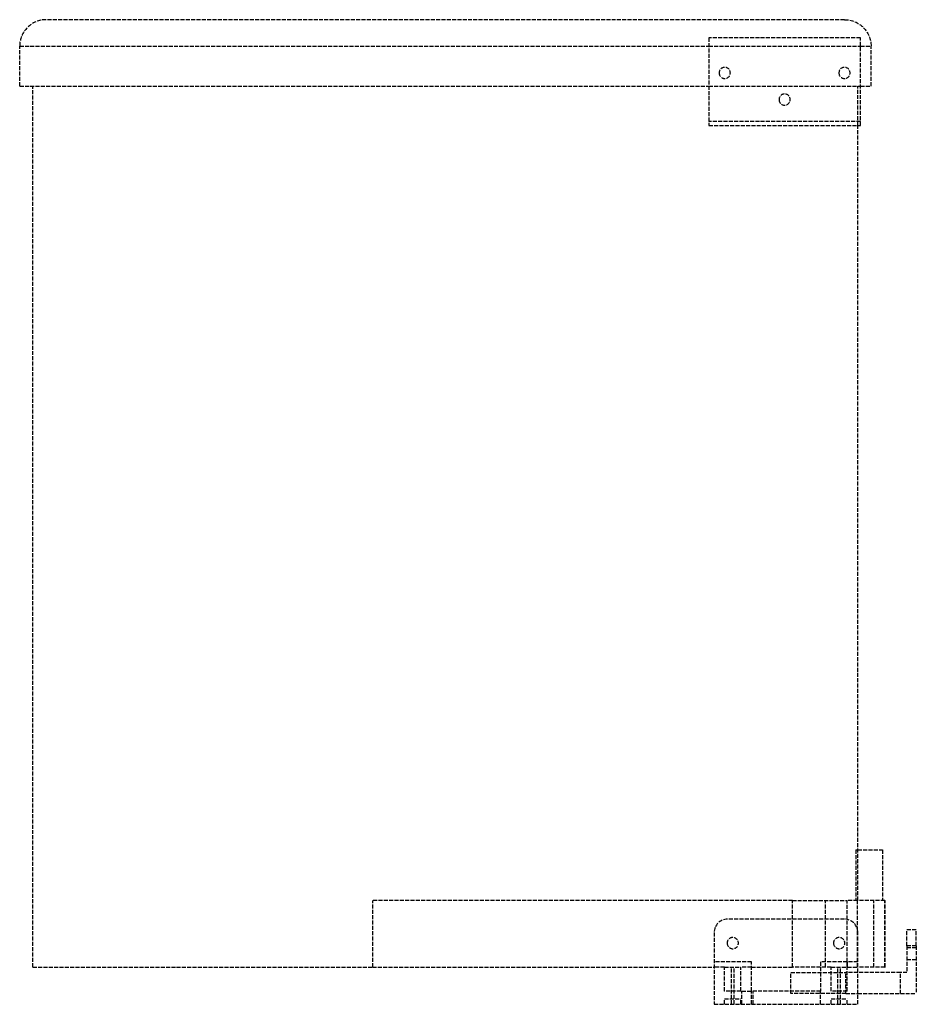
# Model space of a CAD drawing. Header units: millimetres. Extents: x -337 to 0, y 0 to 370.
import ezdxf

# ---------------------------------------------------------------- set-up
doc = ezdxf.new("R2010")
doc.units = ezdxf.units.MM
doc.header["$LTSCALE"] = 10
doc.linetypes.add('ALLCAD_Strich', pattern=[0.2, 0.15, -0.05])
doc.layers.add('BESCH_KONT_sich_schn_seit_2d', color=160, linetype='Continuous')

msp = doc.modelspace()

# ---------------------------------------------------------------- linework, layer by layer
at = {"layer": 'BESCH_KONT_sich_schn_seit_2d', "linetype": 'ALLCAD_Strich', "extrusion": (-1.09476e-47, 1, -2.22045e-16)}
for p, q in [((-27, 370), (-327, 370)), ((-21, 363.2), (-78, 363.2)), ((-78, 363.2), (-78, 330.2)), ((-21, 330.2), (-21, 363.2)), ((-337, 345), (-337, 360)), ((-337, 360), (-78, 360)), ((-78, 360), (-21, 360)), ((-21, 360), (-17, 360)), ((-17, 345), (-17, 360)), ((-337, 345), (-78, 345)), ((-332, 14), (-332, 345)), ((-78, 345), (-21, 345)), ((-22, 330.2), (-22, 345)), ((-21, 345), (-17, 345)), ((-21, 331.7), (-78, 331.7)), ((-78, 330.2), (-21, 330.2)), ((-22, 39), (-22, 330.2)), ((-22.7, 58), (-22, 58)), ((-22.7, 58), (-22.7, 39)), ((-22, 58), (-12.7, 58)), ((-12.7, 58), (-12.7, 39)), ((-46.59, 39), (-204.33, 39)), ((-204.33, 14), (-204.33, 39)), ((-46.59, 32), (-46.59, 39)), ((-46.59, 39), (-26.01, 39)), ((-34.07, 14), (-34.07, 39)), ((-26.01, 31.9), (-26.01, 39)), ((-22.05, 39), (-26.01, 39)), ((-11.81, 39), (-22.05, 39)), ((-22.05, 27.69), (-22.05, 39)), ((-16.01, 14), (-16.01, 39)), ((-11.81, 39), (-11.7, 39)), ((-11.81, 14), (-11.81, 39)), ((-11.7, 14), (-11.7, 39)), ((-27, 32), (-71, 32)), ((-46.59, 14), (-46.59, 32)), ((-26.01, 14), (-26.01, 31.9)), ((-76, 27), (-76, 0)), ((-22.05, 14), (-22.05, 27.69)), ((-22, 0), (-22, 27)), ((-3.5, 22), (-3.5, 28)), ((0, 28), (-3.5, 28)), ((0, 22), (0, 28)), ((-3.5, 22), (-3.5, 12)), ((0, 22), (-3.5, 22)), ((0, 21.25), (-3.5, 21.25)), ((0, 22), (0, 4)), ((-62, 16), (-76, 16)), ((-62, 5), (-62, 16)), ((-22, 16), (-36, 16)), ((-36, 16), (-36, 5)), ((-26.01, 14), (-26.01, 16)), ((-25.98, 16), (-25.98, 14)), ((-25.95, 5), (-25.95, 16)), ((-25.85, 14), (-25.85, 16)), ((0, 16.75), (-3.5, 16.75)), ((-332, 14), (-204.33, 14)), ((-204.33, 14), (-76, 14)), ((-72.05, 14), (-76, 14)), ((-72.05, 14), (-65.95, 14)), ((-72.05, 5), (-72.05, 14)), ((-69.5, 0), (-69.5, 14)), ((-68.5, 0), (-68.5, 14)), ((-62, 14), (-65.95, 14)), ((-65.95, 5), (-65.95, 14)), ((-62, 14), (-46.59, 14)), ((-47.1, 4), (-47.1, 12)), ((-47.1, 12), (-26.44, 12)), ((-36, 14), (-46.59, 14)), ((-32.05, 14), (-36, 14)), ((-32.05, 14), (-26.01, 14)), ((-32.05, 5), (-32.05, 14)), ((-29.5, 0), (-29.5, 14)), ((-28.5, 0), (-28.5, 14)), ((-26.44, 4), (-26.44, 12)), ((-22, 12), (-26.44, 12)), ((-26.01, 14), (-25.98, 14)), ((-26.01, 14), (-26.01, 14)), ((-25.85, 14), (-25.98, 14)), ((-25.85, 14), (-22.05, 14)), ((-22, 14), (-22.05, 14)), ((-11.81, 14), (-22, 14)), ((-6, 12), (-22, 12)), ((-11.81, 14), (-11.7, 14)), ((-6, 4), (-6, 12)), ((-3.5, 12), (-6, 12)), ((-65.95, 5), (-72.05, 5)), ((-65.63, 5), (-62, 5)), ((-65.63, 0), (-65.63, 5)), ((-62, 0), (-62, 5)), ((-36, 5), (-62, 5)), ((-61.38, 0), (-61.38, 5)), ((-26.44, 4), (-47.1, 4)), ((-36, 0), (-36, 5)), ((-25.95, 5), (-32.05, 5)), ((-26.44, 4), (-22, 4)), ((-22, 4), (-6, 4)), ((-6, 4), (0, 4)), ((-72.05, 2), (-65.95, 2)), ((-72.05, 0), (-72.05, 2)), ((-65.95, 0), (-65.95, 2)), ((-32.05, 2), (-25.95, 2)), ((-32.05, 0), (-32.05, 2)), ((-25.95, 0), (-25.95, 2)), ((-22, 0.01), (-22, 0.01)), ((-22, 0.01), (-22, 0.01)), ((-22, 0.01), (-22, 0.01)), ((-22, 0), (-22, 0.01)), ((-22, 0.01), (-22, 0.01)), ((-22, 0.01), (-22, 0.01)), ((-22, 0.01), (-22, 0.01)), ((-22, 0.01), (-22, 0.01)), ((-22, 0.01), (-22, 0.01)), ((-22, 0.01), (-22, 0.01)), ((-22, 0.01), (-22, 0.01)), ((-22, 0), (-22, 0)), ((-22, 0), (-22, 0)), ((-22, 0), (-22, 0)), ((-22, 0), (-22, 0)), ((-22, 0), (-22, 0)), ((-22, 0), (-22, 0)), ((-22, 0), (-22, 0)), ((-76, 0), (-22, 0))]:
    msp.add_line(p, q, dxfattribs=at)
at = {"layer": 'BESCH_KONT_sich_schn_seit_2d', "linetype": 'ALLCAD_Strich', "extrusion": (-2.22045e-16, -2.22045e-16, -1)}
for centre, radius in [((72, 350), 2.1), ((27, 350), 2.1), ((49.5, 340), 2.1), ((69, 23), 2.12), ((29, 23), 2.12)]:
    msp.add_circle(centre, radius, dxfattribs=at)
at = {"layer": 'BESCH_KONT_sich_schn_seit_2d', "linetype": 'ALLCAD_Strich'}
for centre, radius, start, end in [((-327, 360), 10, 90, 180), ((-71, 27), 5, 90, 180), ((-27, 27), 5, 0, 90)]:
    msp.add_arc(centre, radius, start, end, dxfattribs=at)
at = {"layer": 'BESCH_KONT_sich_schn_seit_2d', "linetype": 'ALLCAD_Strich', "extrusion": (-2.22045e-16, -2.22045e-16, -1)}
msp.add_arc((27, 360), 10, 90, 180, dxfattribs=at)

doc.saveas('drawing.dxf')
